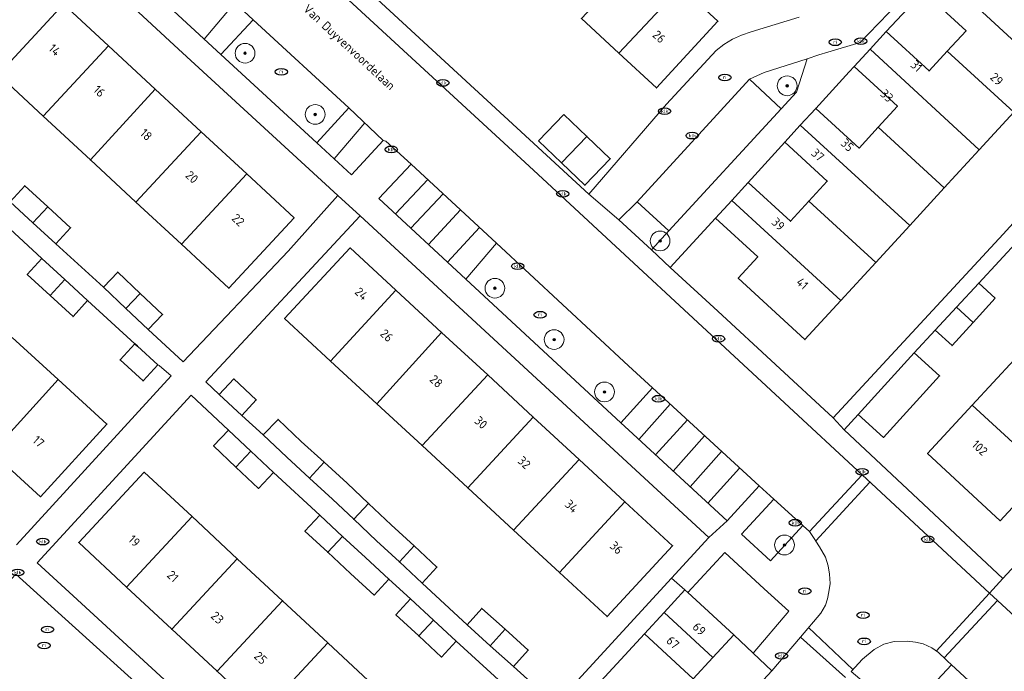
# Model space of a CAD drawing. Header units: metres. Extents: x 103671 to 105190, y 427150 to 429171.
# Tile 226 of 256: x 103778 to 103878, y 428521 to 428587. Entities that reach past the tile are written whole.
import ezdxf
from ezdxf.enums import TextEntityAlignment as Align

# ---------------------------------------------------------------- set-up
doc = ezdxf.new("R2010")
doc.units = ezdxf.units.M
for name, color, linetype, lineweight in [('B-WE-GR-BEPLANTING_CULTUUR_BODEMBEDEKKER-GV', 253, 'Continuous', 18), ('B-WE-GR-BEPLANTING_CULTUUR_HEESTERS-GV', 253, 'Continuous', 18), ('B-WE-GR-BOOM-S', 253, 'Continuous', 25), ('B-WE-IE-MEUBILAIR-S', 253, 'Continuous', 25), ('B-WE-OG-BEBOUWING-GV', 253, 'Continuous', 35), ('B-WE-OG-BEBOUWING-T18', 7, 'Continuous', 18), ('B-WE-OG-BEBOUWING_OVERBOUWING-GV', 253, 'Continuous', 18), ('B-WE-OG-TERREIN_ERF-GV', 253, 'Continuous', 18), ('B-WE-OG-TOPOGRAFIE-T18', 7, 'Continuous', 18), ('B-WE-VH-OPENVERHARDING-GV', 253, 'Continuous', 18), ('B-WE-VH-OPENVERHARDING_BETONSTRAATSTEEN-GV', 253, 'Continuous', 18), ('B-WE-VH-OPENVERHARDING_TEGEL-GV', 253, 'Continuous', 18), ('B-WE-VW-MARKERING_PICTOGRAM-G', 253, 'Continuous', 18)]:
    doc.layers.add(name, color=color, linetype=linetype, lineweight=lineweight)
doc.styles.add('NLCS-ISO', font='NLCS-ISO.ttf')
doc.styles.add('NLCS-ISO-M500-T18', font='NLCS-ISO.ttf', dxfattribs={"height": 0.9})

# ---------------------------------------------------------------- blocks, each defined once
blk = doc.blocks.new('SIE-MEUBILAIR_PUT_KOLK-SO')
blk.add_ellipse((0, 0), major_axis=(1.25, 0), ratio=0.54)
at = {"style": 'NLCS-ISO'}
blk.add_text('klk', height=0.75, dxfattribs=at).set_placement((0.03, 0), align=Align.MIDDLE_CENTER)
blk = doc.blocks.new('SIE-MEUBILAIR_PUT_RIOOLPUT-SO')
blk.add_ellipse((0, 0), major_axis=(1.25, 0), ratio=0.54)
at = {"style": 'NLCS-ISO'}
blk.add_text('ri', height=0.75, dxfattribs=at).set_placement((-0.04, 0.07), align=Align.MIDDLE_CENTER)
blk = doc.blocks.new('SGR-BOOM_GBKN-SO')
at = {"linetype": 'ByBlock', "lineweight": 18}
h = blk.add_hatch(color=0, dxfattribs=at)
h.dxf.hatch_style = 1
edge = h.paths.add_edge_path()
edge.add_arc((0, 0), 0.25, 0, 360)
at = {"color": 0, "linetype": 'ByBlock', "lineweight": 18}
for radius in [2, 0.25]:
    blk.add_circle((0, 0), radius, dxfattribs=at)
at = {"color": 0, "linetype": 'ByBlock', "lineweight": 18, "style": 'NLCS-ISO'}
blk.add_attdef('SOORT', (2.5, 0), '', height=1.5, dxfattribs=at)

msp = doc.modelspace()

# ---------------------------------------------------------------- linework, layer by layer
at = {"layer": 'B-WE-GR-BEPLANTING_CULTUUR_BODEMBEDEKKER-GV', "flags": 128}
for points in [[(103801.817, 428586.683), (103798.559, 428583.158), (103808.26, 428574.236), (103811.509, 428577.77)], [(103857.495, 428535.459), (103854.542, 428538.133), (103851.283, 428534.587), (103854.227, 428531.88)], [(103853.588, 428529.072), (103849.591, 428532.747), (103845.85, 428528.678), (103850.49, 428524.413), (103852.449, 428522.546), (103856.061, 428526.798)]]:
    msp.add_lwpolyline(points, close=True, dxfattribs=at)
at = {"layer": 'B-WE-GR-BEPLANTING_CULTUUR_HEESTERS-GV', "flags": 128}
for points in [[(103857.915, 428582.746), (103853.562, 428581.361), (103852.081, 428580.661), (103855.278, 428577.673), (103856.848, 428579.354)], [(103840.72, 428568.264), (103838.87, 428566.43), (103842.158, 428563.382), (103843.926, 428565.308)], [(103826.461, 428564.061), (103823.368, 428560.408), (103839.046, 428545.855), (103842.266, 428549.415), (103839.818, 428551.629)]]:
    msp.add_lwpolyline(points, close=True, dxfattribs=at)
at = {"layer": 'B-WE-OG-BEBOUWING-GV', "flags": 128}
for points in [[(103841.324, 428593.463), (103835.056, 428586.801), (103838.842, 428583.309), (103848.964, 428594.068), (103847.241, 428595.657), (103843.429, 428591.522)], [(103776.002, 428581.142), (103782.621, 428588.254), (103777.892, 428592.637), (103777.623, 428592.348), (103775.523, 428594.294), (103771.257, 428589.594), (103773.314, 428587.688), (103771.293, 428585.507)], [(103848.964, 428594.068), (103838.842, 428583.309), (103842.662, 428579.787), (103848.887, 428586.539), (103846.901, 428588.37), (103850.689, 428592.478)], [(103871.403, 428591.366), (103869.719, 428589.533), (103874.027, 428585.577), (103872.119, 428583.499), (103878.845, 428577.322), (103882.437, 428581.233), (103875.229, 428587.853)], [(103782.621, 428588.254), (103776.002, 428581.142), (103780.549, 428576.928), (103787.169, 428584.039)], [(103872.119, 428583.499), (103870.282, 428581.499), (103865.937, 428585.489), (103864.291, 428583.696), (103875.362, 428573.528), (103878.845, 428577.322)], [(103780.549, 428576.928), (103785.344, 428572.486), (103791.903, 428579.652), (103787.169, 428584.039)], [(103875.362, 428573.528), (103864.291, 428583.696), (103862.685, 428581.947), (103867.069, 428577.921), (103865.131, 428575.81), (103871.818, 428569.669)], [(103789.938, 428568.227), (103796.542, 428575.353), (103791.903, 428579.652), (103785.344, 428572.486)], [(103868.315, 428565.855), (103871.818, 428569.669), (103865.131, 428575.81), (103863.178, 428573.684), (103858.79, 428577.714), (103857.223, 428576.008)], [(103858.094, 428568.317), (103864.866, 428562.098), (103868.315, 428565.855), (103857.223, 428576.008), (103855.656, 428574.302), (103859.96, 428570.349)], [(103796.542, 428575.353), (103789.938, 428568.227), (103794.559, 428563.945), (103801.162, 428571.071)], [(103833.046, 428572.193), (103835.413, 428569.924), (103837.983, 428572.606), (103835.616, 428574.874)], [(103794.559, 428563.945), (103799.363, 428559.494), (103805.967, 428566.619), (103801.162, 428571.071)], [(103779.521, 428566.122), (103781.007, 428567.746), (103778.683, 428569.872), (103777.198, 428568.248)], [(103850.29, 428568.395), (103861.335, 428558.253), (103864.866, 428562.098), (103858.094, 428568.317), (103856.23, 428566.287), (103851.957, 428570.211)], [(103781.007, 428567.746), (103779.521, 428566.122), (103781.846, 428563.996), (103783.331, 428565.619)], [(103848.651, 428566.61), (103852.929, 428562.681), (103850.939, 428560.514), (103857.705, 428554.3), (103861.335, 428558.253), (103850.29, 428568.395)], [(103816.256, 428559.318), (103811.634, 428563.589), (103805.008, 428556.418), (103809.651, 428552.127)], [(103782.733, 428560.393), (103780.414, 428562.525), (103778.936, 428560.895), (103781.255, 428558.763)], [(103786.655, 428559.613), (103788.927, 428557.457), (103790.374, 428558.982), (103788.102, 428561.138)], [(103782.733, 428560.393), (103781.255, 428558.763), (103783.575, 428556.632), (103785.053, 428558.262)], [(103876.979, 428558.492), (103875.302, 428560.014), (103873.049, 428557.577), (103874.739, 428556.034)], [(103790.374, 428558.982), (103788.927, 428557.457), (103791.197, 428555.303), (103792.644, 428556.828)], [(103809.651, 428552.127), (103814.35, 428547.786), (103820.9, 428555.028), (103816.256, 428559.318)], [(103874.739, 428556.034), (103873.049, 428557.577), (103870.907, 428555.26), (103872.597, 428553.684)], [(103818.927, 428543.557), (103825.57, 428550.712), (103820.9, 428555.028), (103814.35, 428547.786)], [(103777.409, 428554.525), (103770.704, 428547.135), (103775.357, 428542.874), (103782.062, 428550.263)], [(103790.095, 428553.628), (103789.836, 428553.866), (103788.347, 428552.246), (103790.666, 428550.114), (103792.155, 428551.734)], [(103868.775, 428552.954), (103863.095, 428546.725), (103865.66, 428544.387), (103871.339, 428550.615)], [(103882.047, 428540.869), (103886.313, 428545.469), (103878.899, 428552.237), (103874.651, 428547.655)], [(103823.554, 428539.282), (103830.18, 428546.453), (103825.57, 428550.712), (103818.927, 428543.557)], [(103775.357, 428542.874), (103780.264, 428538.381), (103787.003, 428545.739), (103782.062, 428550.263)], [(103798.386, 428548.744), (103800.671, 428546.614), (103802.133, 428548.182), (103799.848, 428550.312)], [(103874.651, 428547.655), (103870.127, 428542.777), (103877.487, 428535.952), (103882.047, 428540.869)], [(103809.003, 428541.872), (103806.667, 428543.986), (103804.342, 428546.221), (103802.847, 428544.638), (103805.22, 428542.386), (103807.541, 428540.257)], [(103830.18, 428546.453), (103823.554, 428539.282), (103828.196, 428534.993), (103834.822, 428542.164)], [(103801.599, 428542.986), (103799.332, 428545.139), (103797.811, 428543.537), (103800.078, 428541.384)], [(103801.599, 428542.986), (103800.078, 428541.384), (103802.348, 428539.229), (103803.869, 428540.831)], [(103811.339, 428539.76), (103809.003, 428541.872), (103807.541, 428540.257), (103809.864, 428538.128), (103812.009, 428536.107), (103813.502, 428537.715)], [(103839.464, 428537.875), (103834.822, 428542.164), (103828.196, 428534.993), (103832.838, 428530.704)], [(103795.629, 428536.371), (103790.792, 428540.871), (103784.154, 428533.734), (103788.991, 428529.234)], [(103832.838, 428530.704), (103837.664, 428526.246), (103844.29, 428533.417), (103839.464, 428537.875)], [(103815.804, 428535.538), (103813.502, 428537.715), (103812.009, 428536.107), (103814.318, 428533.93), (103816.629, 428531.788), (103818.118, 428533.4)], [(103788.991, 428529.234), (103793.575, 428524.97), (103800.213, 428532.107), (103795.629, 428536.371)], [(103808.598, 428536.474), (103808.557, 428536.512), (103807.068, 428534.911), (103809.375, 428532.765), (103810.868, 428534.371)], [(103810.868, 428534.371), (103809.375, 428532.765), (103811.682, 428530.621), (103814.086, 428528.418), (103815.562, 428530.04), (103813.18, 428532.232)], [(103818.118, 428533.4), (103816.629, 428531.788), (103818.939, 428529.646), (103820.432, 428531.262)], [(103800.213, 428532.107), (103793.575, 428524.97), (103798.159, 428520.707), (103804.797, 428527.844)], [(103845.85, 428528.678), (103845.549, 428528.955), (103843.43, 428526.65), (103848.371, 428522.108), (103850.49, 428524.413)], [(103802.742, 428516.444), (103809.38, 428523.581), (103804.797, 428527.844), (103798.159, 428520.707)], [(103820.076, 428525.888), (103817.764, 428528.029), (103816.276, 428526.429), (103818.582, 428524.283)], [(103827.33, 428524.957), (103824.975, 428527.077), (103823.479, 428525.415), (103825.834, 428523.295)], [(103820.076, 428525.888), (103818.582, 428524.283), (103820.888, 428522.137), (103822.387, 428523.749)], [(103843.43, 428526.65), (103841.447, 428524.493), (103846.389, 428519.952), (103848.371, 428522.108)], [(103827.33, 428524.957), (103825.834, 428523.295), (103828.175, 428521.188), (103829.671, 428522.85)], [(103841.447, 428524.493), (103835.458, 428517.979), (103840.399, 428513.437), (103846.389, 428519.952)], [(103807.326, 428512.18), (103813.964, 428519.317), (103809.38, 428523.581), (103802.742, 428516.444)]]:
    msp.add_lwpolyline(points, close=True, dxfattribs=at)
at = {"layer": 'B-WE-OG-BEBOUWING_OVERBOUWING-GV', "flags": 128}
msp.add_lwpolyline([(103833.046, 428572.193), (103835.616, 428574.874), (103833.296, 428577.097), (103830.726, 428574.416)], close=True, dxfattribs=at)
at = {"layer": 'B-WE-OG-TERREIN_ERF-GV', "flags": 128}
for points in [[(103777.198, 428568.248), (103778.683, 428569.872), (103781.007, 428567.746), (103783.331, 428565.619), (103781.846, 428563.996), (103786.655, 428559.613), (103788.102, 428561.138), (103790.374, 428558.982), (103792.644, 428556.828), (103791.197, 428555.303), (103794.742, 428552.043), (103805.365, 428563.256), (103810.389, 428568.884), (103794.272, 428583.705), (103750.129, 428624.511)], [(103802.347, 428599.885), (103835.81, 428569.037), (103843.671, 428578.127), (103848.711, 428583.559), (103849.481, 428584.196), (103850.369, 428584.723), (103851.286, 428585.131), (103852.262, 428585.465), (103857.115, 428586.934)], [(103782.621, 428588.254), (103787.169, 428584.039), (103791.903, 428579.652), (103796.542, 428575.353), (103801.162, 428571.071), (103805.967, 428566.619), (103799.363, 428559.494), (103794.559, 428563.945), (103789.938, 428568.227), (103785.344, 428572.486), (103780.549, 428576.928), (103776.002, 428581.142), (103771.293, 428585.507), (103773.314, 428587.688)], [(103846.901, 428588.37), (103848.887, 428586.539), (103842.662, 428579.787), (103838.842, 428583.309), (103835.056, 428586.801)], [(103875.229, 428587.853), (103882.437, 428581.233), (103878.845, 428577.322), (103875.362, 428573.528), (103871.818, 428569.669), (103868.315, 428565.855), (103864.866, 428562.098), (103861.335, 428558.253), (103857.705, 428554.3), (103850.939, 428560.514), (103852.929, 428562.681), (103848.651, 428566.61), (103844.065, 428561.614), (103848.869, 428557.161), (103860.549, 428546.378), (103877.769, 428564.976), (103886.339, 428574.386), (103897.328, 428588.483)], [(103777.841, 428533.515), (103793.526, 428550.641), (103792.309, 428551.659), (103792.155, 428551.734), (103790.666, 428550.114), (103788.347, 428552.246), (103789.836, 428553.866), (103785.053, 428558.262), (103783.575, 428556.632), (103781.255, 428558.763), (103778.936, 428560.895), (103780.414, 428562.525), (103775.762, 428566.801)], [(103879.431, 428564.48), (103875.302, 428560.014), (103876.979, 428558.492), (103874.739, 428556.034), (103872.597, 428553.684), (103870.907, 428555.26), (103868.775, 428552.954), (103871.339, 428550.615), (103865.66, 428544.387), (103863.095, 428546.725), (103861.687, 428545.161), (103877.727, 428530.103), (103906.719, 428561.377)], [(103777.409, 428554.525), (103782.062, 428550.263), (103787.003, 428545.739), (103780.264, 428538.381), (103775.357, 428542.874)], [(103882.047, 428540.869), (103877.487, 428535.952), (103870.127, 428542.777), (103874.651, 428547.655), (103878.899, 428552.237)], [(103827.03, 428519.492), (103822.387, 428523.749), (103820.888, 428522.137), (103818.582, 428524.283), (103816.276, 428526.429), (103817.764, 428528.029), (103815.562, 428530.04), (103814.086, 428528.418), (103811.682, 428530.621), (103809.375, 428532.765), (103807.068, 428534.911), (103808.557, 428536.512), (103803.869, 428540.831), (103802.348, 428539.229), (103800.078, 428541.384), (103797.811, 428543.537), (103799.332, 428545.139), (103795.528, 428548.681), (103779.954, 428531.677), (103783.583, 428528.343), (103805.847, 428507.892)]]:
    msp.add_lwpolyline(points, dxfattribs=at)
for points in [[(103874.027, 428585.577), (103869.719, 428589.533), (103865.937, 428585.489), (103870.282, 428581.499), (103872.119, 428583.499)], [(103867.069, 428577.921), (103862.685, 428581.947), (103862.193, 428581.413), (103858.79, 428577.714), (103863.178, 428573.684), (103865.131, 428575.81)], [(103837.983, 428572.606), (103835.413, 428569.924), (103833.046, 428572.193), (103830.726, 428574.416), (103833.296, 428577.097), (103835.616, 428574.874)], [(103859.96, 428570.349), (103855.656, 428574.302), (103851.957, 428570.211), (103856.23, 428566.287), (103858.094, 428568.317)], [(103812.671, 428566.818), (103797.034, 428550.032), (103798.386, 428548.744), (103799.848, 428550.312), (103802.133, 428548.182), (103800.671, 428546.614), (103802.847, 428544.638), (103804.342, 428546.221), (103806.667, 428543.986), (103809.003, 428541.872), (103811.339, 428539.76), (103813.502, 428537.715), (103815.804, 428535.538), (103818.118, 428533.4), (103820.432, 428531.262), (103818.939, 428529.646), (103823.479, 428525.415), (103824.975, 428527.077), (103827.33, 428524.957), (103829.671, 428522.85), (103828.175, 428521.188), (103832.437, 428517.352), (103844.197, 428530.143), (103847.965, 428534.242)], [(103818.927, 428543.557), (103814.35, 428547.786), (103809.651, 428552.127), (103805.008, 428556.418), (103811.634, 428563.589), (103816.256, 428559.318), (103820.9, 428555.028), (103825.57, 428550.712), (103830.18, 428546.453), (103834.822, 428542.164), (103839.464, 428537.875), (103844.29, 428533.417), (103837.664, 428526.246), (103832.838, 428530.704), (103828.196, 428534.993), (103823.554, 428539.282)], [(103809.38, 428523.581), (103813.964, 428519.317), (103818.548, 428515.054), (103823.264, 428510.668), (103816.626, 428503.531), (103811.91, 428507.917), (103807.326, 428512.18), (103802.742, 428516.444), (103798.159, 428520.707), (103793.575, 428524.97), (103788.991, 428529.234), (103784.154, 428533.734), (103790.792, 428540.871), (103795.629, 428536.371), (103800.213, 428532.107), (103804.797, 428527.844)]]:
    msp.add_lwpolyline(points, close=True, dxfattribs=at)
at = {"layer": 'B-WE-VH-OPENVERHARDING-GV', "flags": 128}
for points in [[(103750.129, 428624.511), (103794.272, 428583.705), (103810.389, 428568.884), (103812.671, 428566.818), (103847.965, 428534.242), (103849.81, 428535.941), (103839.862, 428545.117), (103839.046, 428545.855), (103823.368, 428560.408), (103814.543, 428568.599), (103817.835, 428572.073), (103815.246, 428574.389), (103814.999, 428574.474), (103811.794, 428570.988), (103808.26, 428574.236), (103798.559, 428583.158), (103782.912, 428597.61)], [(103882.164, 428505.704), (103869.251, 428517.809), (103872.542, 428521.376), (103872.105, 428521.779), (103871.803, 428522.062), (103871.41, 428522.431), (103871.225, 428522.605), (103870.553, 428523.071), (103869.684, 428523.485), (103868.9, 428523.663), (103868.058, 428523.77), (103866.73, 428523.717), (103865.686, 428523.462), (103864.707, 428522.917), (103863.535, 428521.95), (103862.38, 428520.701), (103863.935, 428519.367), (103868.107, 428515.455), (103875.743, 428508.297), (103884.594, 428500)]]:
    msp.add_lwpolyline(points, dxfattribs=at)
for points in [[(103858.815, 428533.887), (103858.708, 428534.049), (103858.162, 428534.855), (103857.507, 428535.448), (103857.495, 428535.459), (103854.227, 428531.88), (103851.283, 428534.587), (103854.542, 428538.133), (103853.059, 428539.475), (103849.81, 428535.941), (103847.965, 428534.242), (103844.197, 428530.143), (103845.549, 428528.955), (103845.85, 428528.678), (103849.591, 428532.747), (103853.588, 428529.072), (103856.061, 428526.798), (103852.449, 428522.546), (103854.333, 428520.749), (103857.24, 428524.171), (103859.298, 428526.594), (103859.78, 428527.392), (103859.993, 428528.036), (103860.115, 428528.754), (103860.254, 428529.586), (103860.203, 428530.549), (103860.045, 428531.398), (103859.768, 428532.25), (103859.193, 428533.315)], [(103877.2, 428527.863), (103871.803, 428522.062), (103872.105, 428521.779), (103872.542, 428521.376), (103885.552, 428509.376), (103886.831, 428508.112), (103896.905, 428498.915), (103898.978, 428496.99), (103912.208, 428484.567), (103917.605, 428490.553), (103907.438, 428500), (103893.506, 428512.943), (103879.857, 428525.394)]]:
    msp.add_lwpolyline(points, close=True, dxfattribs=at)
at = {"layer": 'B-WE-VH-OPENVERHARDING_BETONSTRAATSTEEN-GV', "flags": 128}
for points in [[(103786.215, 428601.184), (103782.912, 428597.61), (103798.559, 428583.158), (103801.817, 428586.683)], [(103855.278, 428577.673), (103852.081, 428580.661), (103840.72, 428568.264), (103843.926, 428565.308)], [(103814.999, 428574.474), (103811.509, 428577.77), (103808.26, 428574.236), (103811.794, 428570.988)], [(103817.835, 428572.073), (103814.543, 428568.599), (103823.368, 428560.408), (103826.461, 428564.061)], [(103842.266, 428549.415), (103839.046, 428545.855), (103839.862, 428545.117), (103849.81, 428535.941), (103853.059, 428539.475)], [(103854.333, 428520.749), (103852.449, 428522.546), (103850.49, 428524.413), (103848.371, 428522.108), (103846.389, 428519.952), (103840.399, 428513.437), (103838.423, 428511.286), (103836.351, 428509.032), (103828.387, 428500.37), (103828.047, 428500), (103826.426, 428498.237), (103827.221, 428497.533), (103827.604, 428497.194), (103830.27, 428494.836)]]:
    msp.add_lwpolyline(points, close=True, dxfattribs=at)
for points in [[(103786.215, 428601.184), (103801.817, 428586.683), (103811.509, 428577.77), (103814.999, 428574.474), (103815.246, 428574.389), (103817.835, 428572.073), (103826.461, 428564.061), (103839.818, 428551.629), (103842.266, 428549.415), (103853.059, 428539.475), (103854.542, 428538.133), (103857.495, 428535.459), (103857.507, 428535.448), (103858.162, 428534.855), (103863.508, 428540.585), (103855.634, 428547.901), (103830.22, 428571.47), (103801.293, 428598.137)], [(103862.38, 428520.701), (103863.535, 428521.95), (103864.707, 428522.917), (103865.686, 428523.462), (103866.73, 428523.717), (103868.058, 428523.77), (103868.9, 428523.663), (103869.684, 428523.485), (103870.553, 428523.071), (103871.225, 428522.605), (103871.41, 428522.431), (103871.803, 428522.062), (103877.2, 428527.863), (103876.395, 428528.611), (103863.508, 428540.585), (103858.162, 428534.855), (103858.708, 428534.049), (103858.815, 428533.887), (103859.193, 428533.315), (103859.768, 428532.25), (103860.045, 428531.398), (103860.203, 428530.549), (103860.254, 428529.586), (103860.115, 428528.754), (103859.993, 428528.036), (103859.78, 428527.392), (103859.298, 428526.594), (103857.24, 428524.171), (103861.816, 428520.091)], [(103814.063, 428497.392), (103811.226, 428500), (103792.301, 428517.401), (103782.077, 428526.645), (103777.771, 428530.538), (103768.09, 428520.14), (103771.436, 428517.07), (103772.447, 428516.143), (103772.597, 428516.372), (103773.571, 428517.501)], [(103861.816, 428520.091), (103857.24, 428524.171), (103854.333, 428520.749), (103830.27, 428494.836), (103827.723, 428492.196)], [(103896.905, 428498.915), (103886.831, 428508.112), (103885.552, 428509.376), (103872.542, 428521.376), (103869.251, 428517.809), (103882.164, 428505.704), (103883.644, 428504.377), (103888.398, 428500), (103893.121, 428495.298)]]:
    msp.add_lwpolyline(points, dxfattribs=at)
at = {"layer": 'B-WE-VH-OPENVERHARDING_TEGEL-GV', "flags": 128}
for points in [[(103801.293, 428598.137), (103830.22, 428571.47), (103855.634, 428547.901), (103863.508, 428540.585), (103876.395, 428528.611), (103877.727, 428530.103), (103861.687, 428545.161), (103860.549, 428546.378), (103848.869, 428557.161), (103844.065, 428561.614), (103842.158, 428563.382), (103838.87, 428566.43), (103835.81, 428569.037), (103802.347, 428599.885)], [(103939.442, 428596.565), (103920.578, 428576.259), (103917.264, 428579.343), (103916.348, 428580.195), (103914.802, 428578.497), (103912.776, 428576.312), (103910.774, 428574.153), (103908.772, 428571.994), (103906.823, 428569.893), (103904.82, 428567.733), (103902.53, 428565.264), (103903.68, 428564.197), (103906.719, 428561.377), (103877.727, 428530.103), (103876.395, 428528.611), (103877.2, 428527.863), (103879.857, 428525.394), (103881.028, 428524.522), (103881.879, 428524.154), (103882.889, 428523.824), (103883.807, 428523.632), (103884.918, 428523.553), (103882.947, 428525.497)], [(103857.115, 428586.934), (103852.262, 428585.465), (103851.286, 428585.131), (103850.369, 428584.723), (103849.481, 428584.196), (103848.711, 428583.559), (103843.671, 428578.127), (103835.81, 428569.037), (103838.87, 428566.43), (103840.72, 428568.264), (103852.081, 428580.661), (103853.562, 428581.361), (103857.915, 428582.746), (103859.103, 428583.124), (103860.031, 428583.402), (103863.287, 428584.378), (103865.111, 428586.269), (103870.675, 428592.034)], [(103897.328, 428588.483), (103886.339, 428574.386), (103877.769, 428564.976), (103860.549, 428546.378), (103861.687, 428545.161), (103863.095, 428546.725), (103868.775, 428552.954), (103870.907, 428555.26), (103873.049, 428557.577), (103875.302, 428560.014), (103879.431, 428564.48), (103881.67, 428566.901), (103883.811, 428569.216), (103883.926, 428569.341), (103891.202, 428577.884), (103898.256, 428587.275)], [(103832.437, 428517.352), (103828.175, 428521.188), (103825.834, 428523.295), (103823.479, 428525.415), (103818.939, 428529.646), (103816.629, 428531.788), (103814.318, 428533.93), (103812.009, 428536.107), (103809.864, 428538.128), (103807.541, 428540.257), (103805.22, 428542.386), (103802.847, 428544.638), (103800.671, 428546.614), (103798.386, 428548.744), (103797.034, 428550.032), (103812.671, 428566.818), (103810.389, 428568.884), (103805.365, 428563.256), (103794.742, 428552.043), (103791.197, 428555.303), (103788.927, 428557.457), (103786.655, 428559.613), (103781.846, 428563.996), (103779.521, 428566.122), (103777.198, 428568.248)], [(103775.762, 428566.801), (103780.414, 428562.525), (103782.733, 428560.393), (103785.053, 428558.262), (103789.836, 428553.866), (103790.095, 428553.628), (103792.155, 428551.734), (103792.309, 428551.659), (103793.526, 428550.641), (103777.841, 428533.515)], [(103805.847, 428507.892), (103783.583, 428528.343), (103779.954, 428531.677), (103795.528, 428548.681), (103799.332, 428545.139), (103801.599, 428542.986), (103803.869, 428540.831), (103808.557, 428536.512), (103808.598, 428536.474), (103810.868, 428534.371), (103813.18, 428532.232), (103815.562, 428530.04), (103817.764, 428528.029), (103820.076, 428525.888), (103822.387, 428523.749), (103827.03, 428519.492)], [(103777.771, 428530.538), (103782.077, 428526.645), (103792.301, 428517.401)]]:
    msp.add_lwpolyline(points, dxfattribs=at)
for points in [[(103862.685, 428581.947), (103864.291, 428583.696), (103865.937, 428585.489), (103869.719, 428589.533), (103871.403, 428591.366), (103870.675, 428592.034), (103865.111, 428586.269), (103863.287, 428584.378), (103860.031, 428583.402), (103859.103, 428583.124), (103857.915, 428582.746), (103856.848, 428579.354), (103855.278, 428577.673), (103843.926, 428565.308), (103842.158, 428563.382), (103844.065, 428561.614), (103848.651, 428566.61), (103850.29, 428568.395), (103851.957, 428570.211), (103855.656, 428574.302), (103857.223, 428576.008), (103858.79, 428577.714), (103862.193, 428581.413)], [(103835.458, 428517.979), (103841.447, 428524.493), (103843.43, 428526.65), (103845.549, 428528.955), (103844.197, 428530.143), (103832.437, 428517.352), (103831.005, 428515.794), (103819.984, 428503.806), (103821.268, 428502.543), (103823.446, 428504.912), (103831.409, 428513.575), (103833.482, 428515.828)]]:
    msp.add_lwpolyline(points, close=True, dxfattribs=at)
at = {"layer": 'B-WE-VW-MARKERING_PICTOGRAM-G', "flags": 128}
for points in [[(103796.847, 428584.739), (103799.96, 428588.409)], [(103810.033, 428572.606), (103813.114, 428576.254)], [(103816.241, 428567.023), (103819.519, 428570.509)], [(103817.784, 428565.591), (103821.076, 428569.063)], [(103819.565, 428563.938), (103822.807, 428567.455)], [(103821.495, 428562.146), (103824.741, 428565.659)], [(103840.89, 428544.169), (103844.065, 428547.758)], [(103842.563, 428542.626), (103845.793, 428546.166)], [(103844.343, 428540.984), (103847.541, 428544.557)], [(103846.071, 428539.39), (103849.259, 428542.975)], [(103847.879, 428537.722), (103851.09, 428541.289)], [(103858.804, 428533.904), (103864.286, 428539.862)], [(103871.006, 428522.757), (103876.395, 428528.611)], [(103858.06, 428525.136), (103862.566, 428520.902)]]:
    msp.add_lwpolyline(points, dxfattribs=at)

# ---------------------------------------------------------------- block references
at = {"layer": 'B-WE-GR-BOOM-S', "xscale": 0.5, "yscale": 0.5, "zscale": 0.5}
for p in [(103801, 428583.3), (103855.9, 428580), (103808.1, 428577.1), (103843.033, 428564.29), (103826.3, 428559.5), (103832.3, 428554.3), (103837.4, 428549), (103855.63, 428533.496)]:
    msp.add_blockref('SGR-BOOM_GBKN-SO', p, dxfattribs=at)
at = {"layer": 'B-WE-IE-MEUBILAIR-S', "xscale": 0.5, "yscale": 0.5, "zscale": 0.5}
for name, p in [('SIE-MEUBILAIR_PUT_RIOOLPUT-SO', (103860.773, 428584.408)), ('SIE-MEUBILAIR_PUT_KOLK-SO', (103863.36, 428584.52)), ('SIE-MEUBILAIR_PUT_RIOOLPUT-SO', (103804.67, 428581.408)), ('SIE-MEUBILAIR_PUT_KOLK-SO', (103821.03, 428580.29)), ('SIE-MEUBILAIR_PUT_RIOOLPUT-SO', (103849.59, 428580.846)), ('SIE-MEUBILAIR_PUT_KOLK-SO', (103843.49, 428577.43)), ('SIE-MEUBILAIR_PUT_KOLK-SO', (103846.29, 428574.95)), ('SIE-MEUBILAIR_PUT_KOLK-SO', (103815.81, 428573.56)), ('SIE-MEUBILAIR_PUT_KOLK-SO', (103833.17, 428569.05)), ('SIE-MEUBILAIR_PUT_KOLK-SO', (103828.61, 428561.73)), ('SIE-MEUBILAIR_PUT_RIOOLPUT-SO', (103830.882, 428556.816)), ('SIE-MEUBILAIR_PUT_KOLK-SO', (103848.96, 428554.39)), ('SIE-MEUBILAIR_PUT_KOLK-SO', (103842.86, 428548.31)), ('SIE-MEUBILAIR_PUT_KOLK-SO', (103863.49, 428540.91)), ('SIE-MEUBILAIR_PUT_KOLK-SO', (103856.72, 428535.75)), ('SIE-MEUBILAIR_PUT_KOLK-SO', (103780.51, 428533.84)), ('SIE-MEUBILAIR_PUT_KOLK-SO', (103870.14, 428534.07)), ('SIE-MEUBILAIR_PUT_KOLK-SO', (103777.97, 428530.71)), ('SIE-MEUBILAIR_PUT_RIOOLPUT-SO', (103857.693, 428528.819)), ('SIE-MEUBILAIR_PUT_RIOOLPUT-SO', (103863.592, 428526.388)), ('SIE-MEUBILAIR_PUT_RIOOLPUT-SO', (103780.992, 428524.944)), ('SIE-MEUBILAIR_PUT_RIOOLPUT-SO', (103863.7, 428523.738)), ('SIE-MEUBILAIR_PUT_RIOOLPUT-SO', (103780.649, 428523.327)), ('SIE-MEUBILAIR_PUT_KOLK-SO', (103855.33, 428522.28))]:
    msp.add_blockref(name, p, dxfattribs=at)

# ---------------------------------------------------------------- texts
at = {"layer": 'B-WE-OG-BEBOUWING-T18', "style": 'NLCS-ISO-M500-T18'}
for s, rotation, p in [('26', 317.3, (103842.937, 428584.974)), ('14', 317.2, (103781.716, 428583.639)), ('31', 317.4, (103869, 428582)), ('29', 317.4, (103877.126, 428580.68)), ('16', 317.2, (103786.233, 428579.453)), ('33', 317.4, (103866, 428579)), ('18', 317.2, (103790.984, 428575.05)), ('35', 317.4, (103862, 428574)), ('37', 317.4, (103859, 428573)), ('20', 317.2, (103795.618, 428570.755)), ('22', 317.2, (103800.306, 428566.411)), ('39', 317.4, (103855, 428566)), ('24', 317.3, (103812.784, 428558.939)), ('41', 317.4, (103857.443, 428559.972)), ('26', 317.3, (103815.346, 428554.713)), ('28', 317.3, (103820.367, 428550.074)), ('30', 317.3, (103824.89, 428545.895)), ('17', 317.5, (103780.082, 428543.971)), ('102', 317.2, (103875.408, 428543.335)), ('32', 317.3, (103829.276, 428541.843)), ('34', 317.3, (103834.062, 428537.42)), ('19', 317.1, (103789.777, 428533.907)), ('36', 317.3, (103838.611, 428533.218)), ('21', 317.1, (103793.689, 428530.326)), ('23', 317.1, (103798.199, 428526.133)), ('69', 317.4, (103847, 428525)), ('67', 317.4, (103844.327, 428523.619)), ('25', 317.1, (103802.582, 428522.056))]:
    msp.add_text(s, height=0.9, rotation=rotation, dxfattribs=at).set_placement(p, align=Align.MIDDLE)
at = {"layer": 'B-WE-OG-TOPOGRAFIE-T18', "style": 'NLCS-ISO-M500-T18'}
msp.add_text('Van Duyvenvoordelaan', height=0.9, rotation=317.3, dxfattribs=at).set_placement((103811.467, 428583.825), align=Align.MIDDLE)

doc.saveas('drawing.dxf')
